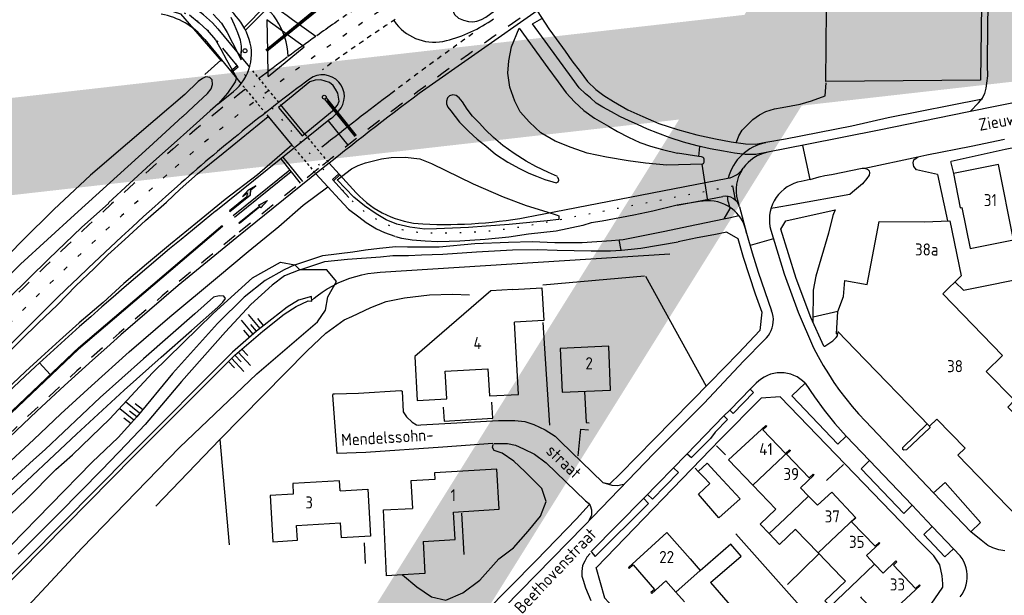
# Model space of a CAD drawing. Header units: metres. Extents: x 226218 to 240385, y 439369 to 449677.
# Tile 219 of 256: x 235105 to 235309, y 445206 to 445325. Entities that reach past the tile are written whole.
import ezdxf

# ---------------------------------------------------------------- set-up
doc = ezdxf.new("R2010")
doc.units = ezdxf.units.M
doc.header["$MEASUREMENT"] = 0
for name, pattern in [('LIJN05-05', [1, 0.5, -0.5]), ('LIJN1-1', [2, 1, -1]), ('LIJN1-3', [4, 1, -3]), ('LIJNFPAD', [3, 0.3, -2.7])]:
    doc.linetypes.add(name, pattern=pattern)
for name, color, linetype in [('DAKRAND', 4, 'Continuous'), ('DAKRAND-BYG', 4, 'Continuous'), ('Goud-markering', 7, 'Continuous'), ('Goud-ontwerp', 2, 'Continuous'), ('Goud-opstellengtesdef', 30, 'Continuous'), ('HEG', 253, 'Continuous'), ('HEK', 253, 'Continuous'), ('HOOFDGEBOUW', 4, 'Continuous'), ('HUISNUMMER', 253, 'Continuous'), ('INSTEEKSLOOT', 153, 'Continuous'), ('KANTVERH', 253, 'Continuous'), ('KNTOPENVERH', 253, 'Continuous'), ('KUNSTWERK', 253, 'Continuous'), ('MUUR', 253, 'Continuous'), ('OVLIJNOBJ', 253, 'Continuous'), ('RASTER', 253, 'Continuous'), ('STRAATNAAM', 253, 'Continuous'), ('TALUD', 253, 'Continuous'), ('TUSSENMUUR', 253, 'Continuous'), ('VRI-lantaarns', 162, 'Continuous')]:
    doc.layers.add(name, color=color, linetype=linetype)
doc.styles.get("Standard").update_dxf_attribs({"font": 'iso.shx'})
doc.linetypes.add('HAAIETAND50-R', pattern='A,0,-0.25,[122,wocad.shx,S=0.1,R=180,X=0,Y=0],-0.75', length=1)

# ---------------------------------------------------------------- blocks, each defined once
blk = doc.blocks.new('TA', base_point=(75009.5, 300012))
for p, q in [((75009.5, 300012.5), (75010, 300012.5)), ((75009.5, 300012.25), (75010.5, 300012.25)), ((75009.5, 300012), (75010, 300012)), ((75009.5, 300011.75), (75010.5, 300011.75)), ((75009.5, 300011.5), (75010, 300011.5))]:
    blk.add_line(p, q)
blk = doc.blocks.new('RD_7-5m')
blk.add_hatch(color=0).paths.add_polyline_path([(5.45, -0.375), (5.45, -0.075), (0, -0.075), (0, 0.075), (5.45, 0.075), (5.45, 0.375), (7.5, 0)])
at = {"color": 0}
blk.add_lwpolyline([(5.45, -0.375), (5.45, -0.075), (0, -0.075), (0, 0.075), (5.45, 0.075), (5.45, 0.375), (7.5, 0)], close=True, dxfattribs=at)
blk = doc.blocks.new('LA_7-5m')
blk.add_hatch(color=0).paths.add_polyline_path([(7.5, 0.375), (5.7, 0.675), (4, 0.375), (5.2, 0.375), (4.6, -0.225), (0, -0.225), (0, -0.375), (5.45, -0.375), (6.2, 0.375)])
at = {"color": 0}
blk.add_lwpolyline([(7.5, 0.375), (5.7, 0.675), (4, 0.375), (5.2, 0.375), (4.6, -0.225), (0, -0.225), (0, -0.375), (5.45, -0.375), (6.2, 0.375)], close=True, dxfattribs=at)
blk = doc.blocks.new('*U64')
at = {"layer": 'VRI-lantaarns', "color": 0}
for points in [[(0.35, 0.2), (10.32, 0.2)], [(0.35, -0.2), (10.32, -0.2)]]:
    blk.add_lwpolyline(points, dxfattribs=at)
at = {"layer": 'VRI-lantaarns', "color": 0, "linetype": 'LIJN1-1', "ltscale": 0.9, "const_width": 0.4}
blk.add_lwpolyline([(0.9, 0), (10.32, 0)], dxfattribs=at)
at = {"layer": 'VRI-lantaarns', "color": 0}
blk.add_circle((0, 0), 0.4, dxfattribs=at)
blk = doc.blocks.new('*U66')
at = {"layer": 'VRI-lantaarns', "color": 0}
for points in [[(0.35, 0.2), (14.63, 0.2)], [(0.35, -0.2), (14.63, -0.2)]]:
    blk.add_lwpolyline(points, dxfattribs=at)
at = {"layer": 'VRI-lantaarns', "color": 0, "linetype": 'LIJN1-1', "ltscale": 0.9, "const_width": 0.4}
blk.add_lwpolyline([(0.9, 0), (14.63, 0)], dxfattribs=at)
at = {"layer": 'VRI-lantaarns', "color": 0}
blk.add_circle((0, 0), 0.4, dxfattribs=at)
blk = doc.blocks.new('Universeelmast')
at = {"layer": 'VRI-lantaarns'}
h = blk.add_hatch(color=256, dxfattribs=at)
h.paths.add_polyline_path([(-0.45, 0, 1), (0.45, 0, 1)])
h.paths.add_polyline_path([(0.35, 0, -1), (-0.35, 0, -1)], flags=16)
blk.add_circle((0, 0), 0.4, dxfattribs=at)

msp = doc.modelspace()

# ---------------------------------------------------------------- linework, layer by layer
at = {"layer": 'DAKRAND'}
for points in [[(235184.29, 445209.87), (235180.94, 445209.68), (235180.32, 445223.29), (235186.32, 445223.62)], [(235261.52, 445223.47), (235258.27, 445220.35), (235260.12, 445218.42)], [(235260.12, 445218.42), (235262.28, 445216.18), (235265.53, 445219.3)], [(235188.56, 445216.77), (235188.91, 445210.14), (235184.29, 445209.87)], [(235248.01, 445208.25), (235254.31, 445213.73), (235252.17, 445216.2), (235245.87, 445210.72)], [(235275.88, 445208.53), (235271.65, 445204.47), (235272.62, 445203.46)]]:
    msp.add_lwpolyline(points, dxfattribs=at)
at = {"layer": 'DAKRAND-BYG'}
for points in [[(235249.64, 445230.43), (235247.26, 445232.97), (235245.43, 445231.26), (235245.42, 445231.25)], [(235245.42, 445231.25), (235246.51, 445230.13), (235247.84, 445228.75)], [(235249.64, 445230.43), (235254.1, 445225.58), (235249.71, 445221.7), (235245.5, 445226.54), (235247.84, 445228.75)]]:
    msp.add_lwpolyline(points, dxfattribs=at)
at = {"layer": 'Goud-markering', "linetype": 'Continuous'}
for p, q in [((235151.517, 445323.124), (235155.983, 445327.591)), ((235151.811, 445322.57), (235156.415, 445327.174)), ((235166.339, 445321.289), (235161.552, 445324.757)), ((235182.456, 445324.602), (235183.006, 445323.905)), ((235150.292, 445315.019), (235147.111, 445318.877)), ((235148.751, 445314.137), (235150.101, 445315.251)), ((235148.942, 445313.906), (235150.292, 445315.019)), ((235169.42, 445304.249), (235145.644, 445285.106)), ((235168.901, 445303.832), (235172.946, 445298.808)), ((235159.087, 445295.93), (235163.132, 445290.906)), ((235159.555, 445296.306), (235163.6, 445291.282)), ((235160.969, 445293.593), (235149.285, 445284.186)), ((235161.251, 445293.243), (235149.567, 445283.835)), ((235171.122, 445292.84), (235169.834, 445291.655)), ((235169.834, 445291.655), (235173.218, 445287.974)), ((235171.325, 445292.619), (235170.037, 445291.434))]:
    msp.add_line(p, q, dxfattribs=at)
at = {"layer": 'Goud-markering', "linetype": 'LIJN05-05'}
for p, q in [((235153.252, 445314.18), (235158.665, 445307.616)), ((235151.268, 445311.084), (235155.902, 445305.466)), ((235164.078, 445301.051), (235169.041, 445295.098)), ((235161.39, 445298.81), (235166.353, 445292.857))]:
    msp.add_line(p, q, dxfattribs=at)
at = {"layer": 'Goud-markering', "linetype": 'LIJN1-1', "ltscale": 3}
msp.add_line((235166.893, 445293.934), (235149.689, 445280.082), dxfattribs=at)
at = {"layer": 'Goud-markering', "linetype": 'HAAIETAND50-R', "ltscale": 0.75}
msp.add_line((235252.526, 445290.342), (235253.085, 445287.46), dxfattribs=at)
at = {"layer": 'Goud-markering', "linetype": 'LIJNFPAD', "flags": 128}
for points in [[(235065.146, 445337.832), (235111.376, 445331.704), (235134.692, 445327.615, -0.1787807), (235144.722, 445321.774), (235167.153, 445294.572)], [(235167.796, 445293.872), (235173.429, 445287.744, 0.1977403), (235188.429, 445280.737, 0.05959), (235211.704, 445282.427), (235253.398, 445290.511)]]:
    msp.add_lwpolyline(points, format="xyb", dxfattribs=at)
at = {"layer": 'Goud-markering', "linetype": 'LIJN1-3', "const_width": 0.45, "flags": 128}
msp.add_lwpolyline([(235147.09, 445282.129, 0.0407468), (235061.819, 445201.025)], format="xyb", dxfattribs=at)
at = {"layer": 'Goud-markering', "linetype": 'Continuous'}
for centre, radius, start, end in [((235126.264, 445276.046), 60.15, 54.07854, 75.47831), ((235145.785, 445316.592), 14.85, 2.05607, 64.29102), ((235190.854, 445330.103), 10, 218.30029, 284.48217), ((235185.852, 445349.468), 30, 284.48217, 305.06345), ((235400.963, 444993.384), 403.2, 125.58462, 126.5894), ((235400.963, 444993.384), 396.8, 126.47385, 131.57221), ((235167.758, 445308.843), 4.5, 317.53232, 126.47385), ((235618.438, 444733.125), 723, 127.116822, 128.574831), ((235160.013, 445315.933), 15, 308.83988, 317.53232), ((235605.524, 444762.756), 705.077, 131.57221, 139.649547), ((235601.234, 444719.273), 726.45, 128.839879, 136.597757)]:
    msp.add_arc(centre, radius, start, end, dxfattribs=at)
at = {"layer": 'Goud-markering', "linetype": 'LIJN1-3'}
for centre, radius, start, end in [((235400.963, 444993.384), 400, 123.07126, 131.57221), ((235605.524, 444762.756), 708.277, 131.57221, 139.649547)]:
    msp.add_arc(centre, radius, start, end, dxfattribs=at)
at = {"layer": 'Goud-markering', "linetype": 'LIJN1-1'}
for centre, radius, start, end in [((235400.963, 444993.384), 403.2, 123.62129, 124.90132), ((235400.963, 444993.384), 396.8, 123.35776, 126.00462), ((235618.438, 444733.125), 723, 125.479746, 127.116822)]:
    msp.add_arc(centre, radius, start, end, dxfattribs=at)
at = {"layer": 'Goud-markering', "linetype": 'HAAIETAND50-R'}
for start, end in [(124.90132, 125.547), (126.62084, 127.6633)]:
    msp.add_arc((235400.963, 444993.384), 403.2, start, end, dxfattribs=at)
at = {"layer": 'Goud-markering', "linetype": 'LIJN1-1', "ltscale": 3}
for centre, radius, start, end in [((235618.438, 444733.125), 720, 124.697335, 128.839879), ((235400.963, 444993.384), 403.2, 128.16145, 131.57221), ((235605.524, 444762.756), 711.477, 131.57221, 139.649547), ((235601.234, 444719.273), 720, 128.839879, 148.762443)]:
    msp.add_arc(centre, radius, start, end, dxfattribs=at)
at = {"layer": 'Goud-ontwerp', "linetype": 'Continuous'}
for p, q in [((235212.15, 445326.61), (235187.757, 445309.487)), ((235146.072, 445322.887), (235152.657, 445314.902)), ((235143.372, 445320.66), (235150.916, 445311.512)), ((235146.13, 445307.34), (235149.309, 445309.89)), ((235158.983, 445307.23), (235164.039, 445301.098)), ((235156.22, 445305.08), (235161.39, 445298.81)), ((235167.207, 445293.544), (235150.003, 445279.692)), ((235169.085, 445295.057), (235174.717, 445288.929)), ((235166.353, 445292.857), (235168.85, 445290.14)), ((235211.371, 445284.145), (235251.581, 445291.941)), ((235241.08, 445286.34), (235250.514, 445288.169)), ((235252.001, 445285.666), (235250.713, 445283.561)), ((235251.682, 445286.839), (235252.001, 445285.666)), ((235253.98, 445286.013), (235255.453, 445280.606))]:
    msp.add_line(p, q, dxfattribs=at)
at = {"layer": 'Goud-ontwerp', "color": 10, "linetype": 'Continuous', "const_width": 20}
msp.add_lwpolyline([(234829.19, 444624.33), (235678.714, 445986.057), (236140.02, 445416.081), (234487.429, 445228.623)], dxfattribs=at)
at = {"layer": 'Goud-ontwerp', "color": 1, "linetype": 'Continuous'}
msp.add_lwpolyline([(235253.98, 445286.013), (235253.611, 445287.365, -0.2154053), (235254.65, 445293.87, -34.0038849)], format="xyb", dxfattribs=at)
at = {"layer": 'Goud-ontwerp', "linetype": 'Continuous'}
for centre, radius, start, end in [((235131.799, 445311.117), 18.5, 39.50969, 80.05487), ((235138.419, 445315.813), 15, 22.06285, 69.71059), ((235131.799, 445311.117), 15, 39.50969, 80.05487), ((235143.053, 445317.691), 10, 308.72775, 22.06285), ((235618.438, 444733.125), 719.5, 126.768607, 128.839879), ((235261.33, 445289.468), 10, 100.99627, 165.60872), ((235261.33, 445289.468), 8, 100.99627, 145.40087), ((235250.629, 445296.85), 5, 280.97261, 325.40087), ((235189.442, 445302.464), 20, 222.59018, 267.33173), ((235251.085, 445285.224), 3, 15.24011, 100.97261), ((235261.33, 445289.468), 10, 187.24726, 195.24011), ((235193.003, 445378.881), 96.5, 267.33173, 280.97261), ((235601.234, 444719.273), 719.5, 128.839879, 148.762443)]:
    msp.add_arc(centre, radius, start, end, dxfattribs=at)
at = {"layer": 'Goud-opstellengtesdef', "linetype": 'Continuous'}
msp.add_line((235111.39, 445251.351), (235109.206, 445253.723), dxfattribs=at)
at = {"layer": 'HEG'}
for p, q in [((235146.53, 445237.9), (235164.58, 445256.21)), ((235146.53, 445237.9), (235133.27, 445224.08)), ((235249.19, 445236.54), (235251.07, 445234.7)), ((235271.97, 445229.36), (235275.45, 445232.67)), ((235244.78, 445231.92), (235245.42, 445231.25)), ((235253.22, 445218.36), (235273.9, 445195.09)), ((235176.34, 445216.46), (235176.55, 445212.19)), ((235263.89, 445207.9), (235270.34, 445214.14))]:
    msp.add_line(p, q, dxfattribs=at)
for points in [[(235213.31, 445262.1), (235213.76, 445254.54), (235214.71, 445240.83)], [(235192.71, 445244.56), (235192.92, 445241.67), (235202.95, 445242.29), (235202.76, 445245.58)]]:
    msp.add_lwpolyline(points, dxfattribs=at)
at = {"layer": 'HEK'}
msp.add_line((235213.27, 445269.88), (235234.31, 445271.73), dxfattribs=at)
msp.add_lwpolyline([(235304.02, 445327.9), (235303.8, 445312.21), (235271.8, 445311.94), (235272.16, 445349.26), (235281.65, 445355.47)], dxfattribs=at)
at = {"layer": 'HOOFDGEBOUW'}
for p, q in [((235208.28, 445247.22), (235207.46, 445262.18)), ((235264.3, 445235.76), (235264.38, 445235.68)), ((235264.38, 445235.68), (235264.49, 445235.57)), ((235269.38, 445230.48), (235266.62, 445227.89)), ((235269.2, 445230.67), (235269.38, 445230.48)), ((235266.62, 445227.89), (235268.28, 445226.17)), ((235268.28, 445226.17), (235270.11, 445224.28)), ((235278.02, 445221.7), (235277.98, 445221.74)), ((235280.26, 445213.84), (235283, 445216.41)), ((235283, 445216.41), (235282.83, 445216.59)), ((235243.74, 445213.17), (235245.85, 445210.74)), ((235280.26, 445213.84), (235281.92, 445212.09)), ((235281.92, 445212.09), (235283.71, 445210.22)), ((235245.85, 445210.74), (235245.87, 445210.72)), ((235238.75, 445208.64), (235240.83, 445206.3)), ((235248.01, 445208.25), (235252.49, 445203.11)), ((235275.29, 445209.16), (235275.88, 445208.53)), ((235291.36, 445207.65), (235291.18, 445207.83)), ((235240.83, 445206.3), (235242.6, 445204.29))]:
    msp.add_line(p, q, dxfattribs=at)
for points in [[(235310.64, 445279.2), (235307.55, 445294.79), (235298.22, 445292.95), (235299.63, 445285.84), (235299.97, 445285.91), (235301.65, 445277.42), (235310.64, 445279.2)], [(235292.18, 445282.93), (235297.44, 445283.12), (235299.85, 445271.74), (235296.01, 445268.03), (235308.39, 445255.24), (235304.98, 445251.94)], [(235294.8, 445242.09), (235293.29, 445240.62), (235277.89, 445256.53), (235274.33, 445260.2), (235274.27, 445259.67), (235274.01, 445259.72), (235274.32, 445264.34), (235275.49, 445267.44), (235275.77, 445270.76), (235280.4, 445269.92), (235282.87, 445283.02), (235292.18, 445282.93)], [(235207.09, 445268.92), (235202.54, 445268.67), (235186.82, 445255.07), (235187.32, 445245.94), (235193.43, 445246.27), (235193.12, 445252.02), (235201.96, 445252.51), (235202.26, 445246.89), (235208.28, 445247.22)], [(235207.09, 445268.92), (235213.09, 445269.25), (235213.5, 445262.52), (235207.46, 445262.18)], [(235227.33, 445248.08), (235226.93, 445257.16), (235216.88, 445256.71), (235217.28, 445247.64), (235227.33, 445248.08)], [(235294.8, 445242.09), (235300.63, 445236.07), (235299.12, 445234.6), (235311.46, 445221.85), (235325.11, 445226.48), (235323.8, 445230.13), (235309.46, 445244.59), (235310.88, 445245.99), (235304.98, 445251.94)], [(235256.74, 445228.45), (235251.72, 445233.67), (235259.45, 445240.79), (235259.63, 445240.61)], [(235264.3, 445235.76), (235263.48, 445235.01), (235258.82, 445239.85), (235259.63, 445240.61)], [(235264.49, 445235.57), (235263.67, 445234.82), (235268.4, 445229.92), (235269.2, 445230.67)], [(235204.26, 445223.43), (235203.76, 445231.75), (235190.9, 445230.98), (235190.99, 445229.61), (235185.98, 445229.31), (235186.32, 445223.62)], [(235171.39, 445227.25), (235171.27, 445229.34), (235161.57, 445228.77), (235161.7, 445226.56), (235156.92, 445226.28), (235157.48, 445216.73), (235162.57, 445217.03), (235162.39, 445220.06), (235171.49, 445220.6)], [(235261.52, 445223.47), (235261.51, 445223.49), (235256.74, 445228.45)], [(235171.39, 445227.25), (235177.12, 445227.58), (235177.69, 445217.87), (235171.67, 445217.52), (235171.49, 445220.6)], [(235277.98, 445221.74), (235273.04, 445226.98), (235270.11, 445224.28)], [(235188.56, 445216.77), (235195.14, 445217.16), (235194.8, 445222.86), (235204.26, 445223.43)], [(235282.83, 445216.59), (235282, 445215.78), (235277.12, 445220.84), (235278.02, 445221.7)], [(235243.74, 445213.17), (235238.96, 445218.66), (235231, 445211.38), (235231.17, 445211.19)], [(235265.53, 445219.3), (235265.59, 445219.24), (235270.23, 445214.41)], [(235270.23, 445214.41), (235275.05, 445209.41), (235275.29, 445209.16)], [(235231.17, 445211.19), (235232, 445211.92), (235236.43, 445206.86), (235235.67, 445206.19)], [(235286.5, 445212.58), (235286.32, 445212.76), (235283.71, 445210.22)], [(235286.5, 445212.58), (235285.79, 445211.85), (235290.4, 445207.04), (235291.18, 445207.83)], [(235235.67, 445206.19), (235235.84, 445206), (235238.75, 445208.64)], [(235278.99, 445205.3), (235279.17, 445205.12), (235283.6, 445200.51), (235291.36, 445207.65)]]:
    msp.add_lwpolyline(points, dxfattribs=at)
at = {"layer": 'INSTEEKSLOOT'}
for points in [[(235138.8, 445304.65), (235141.05, 445306.81), (235143.97, 445309.49), (235144.74, 445310.46), (235145.02, 445311.34), (235144.95, 445312.29), (235144.42, 445312.8), (235143.63, 445312.93), (235142.93, 445312.6), (235142.02, 445311.99), (235139.25, 445309.3), (235133.13, 445304.04), (235127.42, 445299.11), (235119.77, 445292.57), (235112.15, 445285.47), (235105.7, 445279.08), (235100.47, 445273.74)], [(235095.86, 445264.72), (235105.29, 445274.13), (235116.43, 445284.34), (235131.86, 445298.38), (235138.81, 445304.75)], [(235126.72, 445248.1), (235134.38, 445254.9), (235140.66, 445260.45), (235146.07, 445265.23), (235147.15, 445266.29), (235147.67, 445267.07), (235147.33, 445267.53), (235146.39, 445267.6), (235145.2, 445267.35), (235141.32, 445263.9), (235130.7, 445254.57), (235121.77, 445246.57), (235110.41, 445235.83), (235107.96, 445233.68), (235099.73, 445226.15)], [(235102.03, 445225.04), (235116.86, 445238.99), (235126.72, 445248.1)]]:
    msp.add_lwpolyline(points, dxfattribs=at)
at = {"layer": 'KANTVERH'}
for p, q in [((235149.11, 445319.99), (235150.8, 445316.69)), ((235150.94, 445317.18), (235151.01, 445319.28)), ((235268.58, 445291.68), (235267.1, 445298.74)), ((235297.58, 445295.42), (235298.22, 445292.95)), ((235268.59, 445291.68), (235266.74, 445291.3)), ((235268.59, 445291.68), (235270.43, 445292.24)), ((235294.89, 445292.75), (235296.98, 445283.12)), ((235276.79, 445288.55), (235265.3, 445286.53)), ((235245.69, 445287.1), (235241.08, 445286.34)), ((235261.36, 445285.84), (235260.45, 445285.68)), ((235265.3, 445286.53), (235261.36, 445285.84)), ((235263.56, 445283.16), (235273.77, 445285.38)), ((235273.77, 445285.38), (235273.27, 445284.21)), ((235262.5, 445281.39), (235263.56, 445283.16)), ((235273.27, 445284.21), (235272.37, 445280.57)), ((235260.46, 445281.18), (235263.24, 445272.14)), ((235265.7, 445271.19), (235262.5, 445281.39)), ((235229.47, 445277.08), (235229.06, 445279.18)), ((235245.23, 445279.61), (235241.28, 445278.79)), ((235251.36, 445280.79), (235253.63, 445279.46)), ((235261.01, 445279.4), (235256.16, 445278.01)), ((235272.37, 445280.57), (235269.74, 445271.71)), ((235263.24, 445272.14), (235266.11, 445264.21)), ((235268.72, 445263.14), (235265.7, 445271.19)), ((235269.74, 445271.71), (235269.2, 445268.78)), ((235269.2, 445268.78), (235269.17, 445262.13)), ((235258.59, 445264.23), (235258.2, 445260.43)), ((235266.11, 445264.21), (235269.27, 445256.86)), ((235271.42, 445257.16), (235268.72, 445263.14)), ((235274.32, 445264.34), (235269.18, 445263.16)), ((235258.2, 445260.43), (235253.78, 445255.73)), ((235254.77, 445254.08), (235259.14, 445258.49)), ((235267.54, 445249.51), (235264.8, 445246.88)), ((235274.29, 445236.93), (235264.8, 445246.88)), ((235251.96, 445243.97), (235250.77, 445242.74)), ((235251.51, 445242.02), (235250.77, 445242.74)), ((235252.7, 445243.26), (235251.96, 445243.97)), ((235248.94, 445239.37), (235251.51, 445242.02)), ((235280.02, 445241.64), (235294.12, 445226.85)), ((235248.94, 445239.37), (235247.96, 445238.06)), ((235276.03, 445238.59), (235274.29, 445236.93)), ((235276.03, 445238.59), (235280.88, 445233.5)), ((235279.14, 445231.82), (235280.88, 445233.5)), ((235280.88, 445233.5), (235289.68, 445224.27)), ((235287.95, 445222.59), (235279.14, 445231.82)), ((235296.5, 445229), (235294.12, 445226.85)), ((235303.79, 445220.71), (235296.5, 445229)), ((235294.12, 445226.85), (235301.83, 445218.78)), ((235289.68, 445224.27), (235287.95, 445222.59)), ((235289.68, 445224.27), (235293.85, 445219.88)), ((235301.83, 445218.78), (235303.79, 445220.71)), ((235292.12, 445218.2), (235293.85, 445219.88)), ((235296.46, 445213.59), (235292.12, 445218.2)), ((235293.85, 445219.88), (235298.24, 445215.27)), ((235298.24, 445215.27), (235296.46, 445213.59)), ((235299.64, 445213.82), (235298.24, 445215.27))]:
    msp.add_line(p, q, dxfattribs=at)
at = {"layer": 'KANTVERH', "color": 13}
for p, q in [((235245.58, 445296.46), (235245.77, 445298.51)), ((235246.67, 445295.44), (235246.64, 445295.87)), ((235252.11, 445283.85), (235253.85, 445284.23))]:
    msp.add_line(p, q, dxfattribs=at)
at = {"layer": 'KANTVERH'}
for points in [[(235200.54, 445334.6), (235198.2, 445332.97), (235196.56, 445331.9), (235195.2, 445330.66), (235194.59, 445329.3), (235194.39, 445328.11), (235194.55, 445326.94), (235195.06, 445325.85), (235195.86, 445325.08), (235196.87, 445324.65), (235197.91, 445324.41), (235198.8, 445324.29), (235199.67, 445324.42), (235200.6, 445324.79), (235201.54, 445325.27), (235202.56, 445326.04), (235205.24, 445327.99)], [(235301.67, 445305.76), (235303.42, 445307.52), (235304.15, 445308.47), (235304.68, 445309.48), (235305.02, 445310.6), (235305.16, 445311.65), (235305.33, 445313.14), (235305.25, 445315.3), (235305.33, 445323.73), (235305.47, 445330.95)], [(235355.72, 445317.67), (235355.1, 445317.08), (235354.54, 445316.65), (235353.98, 445316.46), (235347.61, 445315.14), (235329.17, 445311.26), (235313.66, 445308.15), (235301.05, 445305.6), (235282.83, 445301.91), (235267.93, 445298.9), (235259.804, 445297.321)], [(235171.17, 445307.91), (235171.08, 445308.72), (235170.9, 445309.58), (235170.46, 445310.37), (235169.92, 445311.12), (235169.17, 445311.73), (235168.29, 445312.05), (235167.36, 445312.28), (235166.2, 445312.22), (235165.11, 445311.86), (235158.66, 445306.56), (235163.55, 445300.69), (235170.13, 445306.18), (235170.46, 445306.61), (235170.85, 445307.08), (235171.17, 445307.91)], [(235297.72, 445295.45), (235308.89, 445297.93), (235335.81, 445303.18), (235351.02, 445306.25), (235366.28, 445309.33), (235366.05, 445310.08), (235365.81, 445310.64), (235365.38, 445311.5)], [(235259.405, 445299.383), (235263.46, 445300.12), (235277.18, 445302.82), (235284.75, 445304.52), (235304.24, 445308.41)], [(235146.13, 445307.34), (235144.5, 445305.91), (235141.69, 445303.32), (235137.7, 445299.78), (235132.19, 445294.84), (235123.45, 445286.84)], [(235102.61, 445255.67), (235105.48, 445258.55), (235108.97, 445261.96), (235112.91, 445265.76), (235116.75, 445269.65), (235120.54, 445273.25), (235123.36, 445276.08), (235126.88, 445279.24), (235131.12, 445283.17), (235135.46, 445287), (235138.27, 445289.69), (235141.9, 445292.85), (235147.2, 445297.1), (235156.5, 445304.74), (235161.39, 445298.81), (235154.32, 445292.66), (235147.63, 445287.51), (235141.87, 445282.83), (235136.27, 445278.3), (235131.33, 445274.19), (235126.64, 445270.13), (235122.35, 445266.25), (235117.4, 445262.04), (235113.36, 445258.35), (235109.58, 445254.9), (235106.31, 445251.93), (235102.32, 445248.14)], [(235279.91, 445294.02), (235290.89, 445296.35), (235292.74, 445296.78), (235301.88, 445298.57), (235308.75, 445300.05)], [(235294.89, 445292.75), (235290.61, 445293.68), (235290.04, 445294.39), (235289.91, 445295.14), (235290.03, 445295.73), (235290.49, 445296.11), (235290.9, 445296.4)], [(235270.43, 445292.24), (235271.63, 445292.5), (235273.02, 445292.75), (235279.36, 445294.04), (235279.91, 445294.02), (235280.5, 445293.75), (235280.78, 445293.45), (235280.87, 445293.05), (235280.8, 445292.55), (235280.34, 445291.88), (235279.41, 445290.81), (235277.37, 445289.09), (235276.79, 445288.55)], [(235266.74, 445291.3), (235265.98, 445291.12), (235265.23, 445290.86), (235264.52, 445290.53), (235263.83, 445290.14), (235263.2, 445289.68), (235262.6, 445289.16), (235262.07, 445288.58), (235261.59, 445287.95), (235261.17, 445287.28), (235260.82, 445286.58), (235260.55, 445285.84), (235260.34, 445285.08), (235260.21, 445284.3), (235260.16, 445283.52), (235260.18, 445282.73), (235260.28, 445281.95), (235260.46, 445281.18)], [(235101.35, 445231.66), (235108.05, 445237.89), (235113.62, 445243.22), (235119.96, 445249.01), (235127.77, 445256), (235136.19, 445263.27), (235146.02, 445271.49), (235152.39, 445276.79), (235158.71, 445281.99), (235163.76, 445286.34), (235168.85, 445290.14), (235171.24, 445287.54), (235173.11, 445285.54), (235175.24, 445283.94), (235176.79, 445282.8), (235178.93, 445281.49), (235180.54, 445280.69), (235182.7, 445279.93)], [(235102.88, 445267.12), (235111.13, 445275.29), (235117.93, 445281.76), (235123.55, 445286.79)], [(235241.08, 445286.34), (235236.03, 445285.11), (235232.09, 445284.3), (235225.55, 445283.07), (235223.31, 445282.74), (235221.6, 445282.15), (235216.06, 445280.99), (235210.34, 445280.38), (235206.25, 445279.77), (235201.37, 445279.28)], [(235211.08, 445278.82), (235215.79, 445278.62), (235221.44, 445278.64), (235227.5, 445279.04), (235229.06, 445279.18), (235229.89, 445279.26), (235233.73, 445280.03), (235238.53, 445281.02), (235243.42, 445282.05), (235250.713, 445283.561)], [(235201.37, 445279.28), (235198.19, 445279.04), (235196.15, 445278.9), (235193.92, 445278.88), (235191.54, 445278.8), (235188.96, 445278.94), (235186.29, 445279.12), (235184.17, 445279.49), (235182.89, 445279.83)], [(235251.36, 445280.79), (235248.67, 445280.2), (235245.23, 445279.61)], [(235253.63, 445279.46), (235254.76, 445275.61), (235255.97, 445271.79), (235257.24, 445268), (235258.59, 445264.23)], [(235255.4, 445280.59), (235256.6, 445276.54), (235257.87, 445272.51), (235259.21, 445268.5), (235260.62, 445264.52)], [(235174.01, 445276.69), (235176.61, 445277.1), (235179.54, 445277.45), (235182.88, 445277.84)], [(235179.73, 445275.71), (235182.27, 445275.93), (235185.5, 445275.97), (235188.23, 445276.08), (235192.65, 445276.24), (235199.61, 445276.71), (235207.06, 445277.16), (235212.22, 445277.2), (235216.28, 445277.07), (235223.27, 445276.94), (235227.29, 445276.91), (235229.47, 445277.08), (235229.57, 445277.09), (235233.55, 445277.46), (235241.28, 445278.79)], [(235182.88, 445277.84), (235185.31, 445277.76), (235191.85, 445277.75), (235199.21, 445278.41), (235206.17, 445278.73), (235211.08, 445278.82)], [(235259.14, 445258.49), (235259.56, 445258.91), (235259.94, 445259.37), (235260.27, 445259.88), (235260.54, 445260.42), (235260.74, 445260.98), (235260.89, 445261.56), (235260.96, 445262.16), (235260.98, 445262.76), (235260.92, 445263.36), (235260.8, 445263.95), (235260.62, 445264.52)], [(235271.42, 445257.16), (235271.65, 445257.2), (235273.31, 445258.27), (235274, 445259), (235274.23, 445259.33), (235274.27, 445259.67)], [(235269.26, 445256.86), (235270.23, 445255.02), (235271.26, 445253.21), (235272.35, 445251.44), (235273.49, 445249.7), (235274.69, 445248), (235275.94, 445246.35), (235277.25, 445244.73), (235278.61, 445243.16), (235280.02, 445241.64)], [(235202.99, 445237.03), (235192.6, 445236.27), (235176.7, 445235.19), (235170.79, 445234.98), (235169.88, 445247.02), (235169.94, 445247.31), (235170.24, 445247.3), (235175.2, 445247.44), (235183.95, 445248), (235184.1, 445247.95), (235184.19, 445247.85), (235184.45, 445243.57), (235185.12, 445242.56), (235186.27, 445241.43), (235187.15, 445240.91), (235187.69, 445240.84), (235188.04, 445240.88), (235204.14, 445241.8), (235207.51, 445241.84), (235209.58, 445241.58), (235211.45, 445240.97), (235213.8, 445239.85), (235215.84, 445238.55), (235216.99, 445237.47), (235225.74, 445228.96), (235227.13, 445228.71), (235229.33, 445230.78), (235236.3, 445237.94), (235247.83, 445249.67), (235253.78, 445255.73)], [(235165.56, 445161.65), (235173.12, 445170.14), (235174.56, 445171.73), (235179.75, 445177.16), (235180.11, 445177.55), (235180.22, 445178.14), (235180.44, 445180.17), (235180.45, 445180.66), (235180.66, 445181), (235186.09, 445186.34), (235196.04, 445196.58), (235196.4, 445197.01), (235197.05, 445197.14), (235199.34, 445197.32), (235199.99, 445197.45), (235200.65, 445197.92), (235205.33, 445203.13), (235221.84, 445220), (235236.26, 445234.97), (235246.66, 445245.39), (235254.77, 445254.08)], [(235267.54, 445249.51), (235267.03, 445250), (235266.47, 445250.44), (235265.87, 445250.82), (235265.24, 445251.13), (235264.58, 445251.38), (235263.89, 445251.55), (235263.2, 445251.66), (235262.49, 445251.7), (235261.78, 445251.66), (235261.08, 445251.55), (235260.4, 445251.37), (235259.74, 445251.13), (235259.11, 445250.81), (235258.51, 445250.43), (235257.95, 445250), (235257.44, 445249.51)], [(235257.44, 445249.51), (235256.33, 445248.46), (235251.96, 445243.97)], [(235267.54, 445249.51), (235269.51, 445246.7), (235271.52, 445243.92)], [(235224.29, 445211.45), (235226.07, 445205.14), (235229.62, 445201.26), (235248.27, 445179.93), (235261.86, 445164.51), (235262.45, 445164.05), (235263.27, 445163.58), (235264.66, 445163.43), (235265.85, 445163.49), (235266.73, 445164.6), (235296.02, 445207.31), (235296.04, 445208), (235295.9, 445209.69), (235295.43, 445211.94), (235294.15, 445213.77), (235291.02, 445216.99), (235287.33, 445220.83), (235262.42, 445246.73), (235258.44, 445246.46), (235249.98, 445237.9), (235224.39, 445211.39)], [(235252.7, 445243.26), (235256.89, 445247.59), (235256.17, 445248.26)], [(235250.77, 445242.74), (235243.04, 445234.8), (235234.23, 445225.81), (235223.25, 445214.6)], [(235271.52, 445243.92), (235272.6, 445242.54), (235273.7, 445241.19), (235274.85, 445239.87), (235276.03, 445238.59)], [(235293.29, 445240.62), (235293.36, 445240.28), (235288.5, 445235.77), (235287.95, 445235.64), (235287.76, 445235.79), (235287.77, 445236.24), (235292.82, 445241.11)], [(235203.19, 445237.02), (235204.83, 445237.07), (235206.02, 445237.03), (235207.64, 445236.73), (235209.31, 445235.93), (235211.55, 445234.82), (235213.98, 445233.05), (235222.1, 445225.2)], [(235243.14, 445234.89), (235244.06, 445234.12), (235247.96, 445238.06)], [(235234.93, 445226.52), (235235.95, 445225.55), (235241.35, 445231.05), (235240.34, 445232.04)], [(235225.74, 445228.96), (235227.56, 445228.4), (235228.75, 445228.36), (235229.7, 445228.53), (235230.2, 445228.66)], [(235188.7, 445191.86), (235193.68, 445197.1), (235195.26, 445198.59), (235196.22, 445199.15), (235197.12, 445199.22), (235198.51, 445199.33), (235199.22, 445199.75), (235201.17, 445201.97), (235211.94, 445212.83), (235220.3, 445221.44), (235222.92, 445224.33)], [(235222.1, 445225.2), (235222.73, 445224.69), (235223.07, 445224.23), (235223.38, 445223.33), (235223.35, 445222.24), (235222.92, 445221.16)], [(235223.35, 445214.55), (235224.16, 445213.68), (235235.13, 445224.64), (235234.13, 445225.71)], [(235306.39, 445215.44), (235305.3, 445215.97), (235303.92, 445217.02), (235301.83, 445218.78)], [(235223.09, 445214.31), (235222.38, 445213.54), (235222, 445212.71), (235221.53, 445211.83), (235221.39, 445210.55), (235221.4, 445209.6), (235221.63, 445208.75), (235222.12, 445207.15), (235223.23, 445204.53)], [(235308.88, 445214.81), (235307.64, 445215.05), (235306.39, 445215.44)], [(235299.61, 445205.29), (235300.02, 445205.87), (235300.37, 445206.48), (235300.65, 445207.13), (235300.87, 445207.8), (235301.02, 445208.49), (235301.09, 445209.2), (235301.09, 445209.91), (235301.02, 445210.61), (235300.88, 445211.3), (235300.67, 445211.97), (235300.39, 445212.62), (235300.04, 445213.24), (235299.64, 445213.82)]]:
    msp.add_lwpolyline(points, dxfattribs=at)
at = {"layer": 'KANTVERH', "color": 13}
for points in [[(235145.12, 445325.88), (235146.82, 445324.04), (235148.02, 445322.13), (235149.11, 445319.99)], [(235212.15, 445326.61), (235214.55, 445322.86), (235216.09, 445320.78), (235217.89, 445318.27), (235219.33, 445316.25), (235221.02, 445314.05), (235222.55, 445311.97), (235224.28, 445310.33), (235225.93, 445309.04), (235227.89, 445307.82), (235230.91, 445306.12), (235233.96, 445304.72), (235237.26, 445303.25), (235241.17, 445302.03), (235245.15, 445300.9), (235249, 445300.09), (235252.26, 445299.47), (235255.19, 445299.08), (235257.35, 445299.01), (235259.405, 445299.383)], [(235140.24, 445325.78), (235142.26, 445324.1), (235143.89, 445322.57), (235145.59, 445320.62), (235146.74, 445318.67), (235147.87, 445316.47), (235149.93, 445312.79), (235149.71, 445311.91), (235148.11, 445309.58), (235146.13, 445307.34)], [(235149.11, 445319.99), (235150.91, 445316.46), (235151.01, 445319.28), (235150.76, 445320.55), (235150.23, 445322.05), (235149.56, 445323.71), (235148.88, 445325.22)], [(235156.47, 445313.01), (235163.95, 445319.13), (235156.22, 445324.73), (235156.39, 445318.19), (235156.42, 445312.97)], [(235259.804, 445297.321), (235257.38, 445296.85), (235255.16, 445296.83), (235252.93, 445297.16), (235250.65, 445297.54), (235247.93, 445298.02), (235245.22, 445298.64), (235242.42, 445299.42), (235239.63, 445300.29), (235237.1, 445301.25), (235234.96, 445302.13), (235232.87, 445303.05), (235231.13, 445303.84), (235229.25, 445304.75), (235227.52, 445305.7), (235225.73, 445306.64), (235224.35, 445307.46), (235223.18, 445308.56), (235222.14, 445309.39), (235220.79, 445310.66), (235219.34, 445312.63), (235211.17, 445323.89), (235213.07, 445324.99)], [(235238.97, 445294.67), (235234.53, 445295.03), (235230.96, 445295.53), (235226.5, 445296.29), (235222.5, 445297.11), (235219.13, 445298.29), (235215.88, 445299.61), (235212.91, 445301.36), (235210.58, 445303.55), (235208.64, 445305.72), (235207.52, 445307.92), (235206.49, 445310.76), (235206.08, 445313.71), (235206.28, 445316.25), (235206.82, 445319.12), (235208.44, 445323.03), (235214.35, 445314.79), (235216.47, 445311.86), (235218.14, 445309.62), (235219.85, 445307.77), (235221.81, 445305.96), (235223.99, 445304.37), (235226.87, 445302.73), (235228.74, 445301.63), (235231.05, 445300.44), (235233.38, 445299.35), (235235.57, 445298.57), (235238.08, 445297.91), (235241.18, 445297.16)], [(235216.34, 445292.29), (235214.45, 445293.1), (235211.84, 445294.37), (235209.87, 445295.48), (235207.39, 445297.04), (235205.06, 445298.73), (235203.09, 445300.4), (235201.46, 445301.98), (235200.12, 445303.4), (235198.77, 445304.76), (235197.64, 445306.26), (235196.66, 445307.74), (235195.97, 445308.55), (235195.36, 445309.06), (235194.72, 445309.21), (235194, 445309.02), (235193.56, 445308.55), (235193.4, 445307.86), (235193.41, 445307.31), (235193.66, 445306.68), (235194.3, 445305.88), (235196.07, 445303.58), (235197.97, 445301.61), (235199.74, 445300.02), (235201.49, 445298.62), (235203.51, 445296.9), (235206.09, 445295.28), (235208.49, 445293.98), (235210.42, 445292.97), (235211.98, 445292.35), (235213.73, 445291.7), (235215.39, 445291.17), (235216.08, 445291.01), (235216.45, 445291.23), (235216.58, 445291.57), (235216.55, 445291.88), (235216.33, 445292.19)], [(235216.61, 445284.15), (235216.58, 445283.41), (235214.19, 445283.14), (235210.61, 445282.75), (235206.33, 445282.35), (235201.61, 445282), (235197.93, 445281.72), (235194.65, 445281.58), (235191.28, 445281.44), (235188.89, 445281.37), (235185.83, 445281.81), (235183.13, 445282.45), (235180.87, 445283.31), (235178.83, 445284.57), (235176.4, 445286.23), (235174.23, 445288.04), (235170.79, 445291.64), (235173.72, 445293.91), (235175.13, 445294.56), (235176.64, 445295.1), (235178.59, 445295.64), (235179.94, 445295.94), (235181.93, 445296.22), (235184.86, 445296.33), (235187.87, 445295.93), (235190.27, 445294.96), (235198.92, 445290.82), (235205.08, 445288.09), (235209.83, 445286.3), (235214.15, 445284.97), (235216.27, 445284.31), (235216.61, 445284.15)], [(235246.11, 445296.37), (235245.58, 445296.46), (235241.18, 445297.16)], [(235246.64, 445295.87), (235246.59, 445296.07), (235246.47, 445296.22), (235246.31, 445296.33), (235246.11, 445296.37)], [(235246.26, 445294.86), (235246.41, 445294.91), (235246.54, 445295), (235246.63, 445295.13), (235246.68, 445295.28), (235246.67, 445295.44)], [(235247.4, 445287.29), (235246.26, 445294.86), (235238.97, 445294.67)], [(235252.89, 445285.25), (235252.28, 445285.73), (235251.64, 445286.16), (235250.96, 445286.52), (235250.24, 445286.81), (235249.51, 445287.04), (235248.75, 445287.19), (235247.99, 445287.28), (235247.22, 445287.29), (235246.45, 445287.23), (235245.69, 445287.1)], [(235253.85, 445284.23), (235253.39, 445284.77), (235252.89, 445285.25)], [(235250.713, 445283.561), (235252.11, 445283.85)], [(235255.4, 445280.59), (235255.28, 445281.24), (235255.1, 445281.89), (235254.87, 445282.51), (235254.58, 445283.12), (235254.24, 445283.69), (235253.85, 445284.23)]]:
    msp.add_lwpolyline(points, dxfattribs=at)
at = {"layer": 'KNTOPENVERH'}
for points in [[(235161.99, 445274.04), (235167.82, 445275.93), (235174.01, 445276.69)], [(235163.04, 445272.99), (235168.22, 445274.69), (235172.93, 445275.21), (235179.73, 445275.71)]]:
    msp.add_lwpolyline(points, dxfattribs=at)
at = {"layer": 'KUNSTWERK'}
msp.add_line((235179.68, 445272.48), (235239.56, 445276.3), dxfattribs=at)
for points in [[(235166.62, 445267.59), (235167.65, 445268.35), (235168.73, 445269.06), (235169.85, 445269.7), (235171, 445270.28), (235172.18, 445270.8), (235173.38, 445271.25), (235174.61, 445271.63), (235175.86, 445271.95), (235177.12, 445272.2), (235178.4, 445272.38), (235179.68, 445272.48)], [(235165.41, 445266.59), (235166, 445267.1), (235166.62, 445267.59)]]:
    msp.add_lwpolyline(points, dxfattribs=at)
at = {"layer": 'MUUR'}
msp.add_line((235196.48, 445222.66), (235197, 445214.11), dxfattribs=at)
for points in [[(235221.89, 445247.78), (235222.27, 445241.37), (235222.92, 445241.35)], [(235220.61, 445234.48), (235221.19, 445240.01), (235222.72, 445239.86)]]:
    msp.add_lwpolyline(points, dxfattribs=at)
at = {"layer": 'OVLIJNOBJ'}
for p, q in [((235161.99, 445274.04), (235163.04, 445272.99)), ((235234.55, 445271.67), (235247.09, 445248.91)), ((235146.53, 445237.9), (235148.46, 445216.06))]:
    msp.add_line(p, q, dxfattribs=at)
for points in [[(235253.36, 445299.43), (235253.82, 445300.7), (235254.52, 445301.9), (235255.67, 445303.06), (235256.7, 445304.08), (235258.09, 445305.07), (235259.45, 445305.77), (235261.2, 445306.28), (235262.83, 445306.59), (235264.67, 445306.95), (235266.55, 445307.3), (235268.86, 445307.96), (235271.66, 445308.99), (235271.88, 445311.68)], [(235100.26, 445196.42), (235118.04, 445215.46), (235138.14, 445236.2), (235154.14, 445251.46), (235166.68, 445262.21), (235168.36, 445264.65), (235168.86, 445267.39), (235170.61, 445270.54), (235168.6, 445273.01), (235163.04, 445272.99)], [(235161.99, 445274.04), (235159.79, 445272.98), (235155.86, 445270.8), (235151.54, 445267.3), (235146.03, 445261.85), (235136.74, 445251.52), (235129.31, 445242.59), (235125.47, 445238.28), (235120.11, 445233.22), (235111.52, 445224.33), (235103.28, 445215.92)], [(235163.04, 445272.99), (235159.89, 445271.74), (235157.34, 445269.81), (235152.92, 445265.8), (235147.68, 445260.17), (235138.55, 445249.86), (235131.05, 445240.99), (235127.23, 445236.94), (235122.13, 445231.57), (235113.3, 445222.65), (235104.82, 445214.18)], [(235106.54, 445225.51), (235112.62, 445231.66), (235116.06, 445234.71), (235123.73, 445242.12), (235132.59, 445251.64), (235145.11, 445263.92), (235153.29, 445271.32), (235159.04, 445274.59), (235161.99, 445274.04)], [(235100.43, 445205.82), (235128.71, 445234.4), (235149.62, 445255.33), (235155.4, 445260.3), (235159.84, 445263.84), (235162.28, 445265.4), (235164.8, 445266.55), (235165.5, 445266.48), (235165.48, 445267.49), (235162.79, 445266.71), (235160.4, 445265.28), (235154.12, 445260.27), (235149.11, 445255.92), (235127.97, 445234.68), (235099.7, 445206.21)], [(235164.58, 445256.21), (235168.46, 445259.86), (235172.22, 445262.61), (235173.78, 445263.36), (235177.71, 445265.16), (235180.92, 445266.45), (235184.72, 445267.17), (235189.84, 445267.8), (235194.61, 445267.95), (235198.13, 445267.83)], [(235184.29, 445209.87), (235187.26, 445207.38), (235190.27, 445205.35), (235193.22, 445204.66), (235196.79, 445206.13), (235200.25, 445208.75), (235204.21, 445213.18), (235207.26, 445215.46), (235210.25, 445218.94), (235212.83, 445221.98), (235214.02, 445225.07), (235213.11, 445227.77), (235209.55, 445231.26), (235207.34, 445233.36), (235204.86, 445235.08), (235203.24, 445235.63), (235202.87, 445236.24), (235203.04, 445236.83)], [(234938.45, 444980.2), (234939.73, 444986.43), (234941.96, 444991.41), (234946.23, 444998.87), (234953.43, 445010.1), (234968.98, 445036.33), (234983.09, 445059.29), (234990.91, 445071.17), (235003.52, 445089.78), (235012.07, 445101.58), (235025.98, 445120.62), (235037.86, 445136.31), (235042.79, 445143.66), (235045.8, 445148.22), (235049.22, 445154.46), (235053.5, 445161.69), (235057.52, 445167.98), (235062.76, 445175.16), (235072.29, 445187.38), (235099.51, 445218.92), (235101.41, 445220.62), (235106.54, 445225.51)]]:
    msp.add_lwpolyline(points, dxfattribs=at)
at = {"layer": 'RASTER'}
msp.add_line((235143.4, 445313.38), (235146.72, 445316.4), dxfattribs=at)
at = {"layer": 'RASTER', "color": 13}
msp.add_lwpolyline([(235091.48, 445339.17), (235112.89, 445333.97), (235124.5, 445330.47), (235138.4, 445325.97), (235146.84, 445316.2)], dxfattribs=at)
at = {"layer": 'RASTER'}
msp.add_lwpolyline([(235298.59, 445270.47), (235300.3, 445268.76), (235315.05, 445271.74), (235321.83, 445273.15)], dxfattribs=at)
at = {"layer": 'TUSSENMUUR'}
for p, q in [((235256.74, 445228.45), (235264.38, 445235.68)), ((235263.39, 445221.53), (235268.28, 445226.17)), ((235260.12, 445218.42), (235263.39, 445221.53)), ((235270.23, 445214.41), (235277.98, 445221.74)), ((235276.99, 445207.39), (235281.92, 445212.09)), ((235240.83, 445206.3), (235245.85, 445210.74))]:
    msp.add_line(p, q, dxfattribs=at)
msp.add_lwpolyline([(235272.62, 445203.46), (235272.74, 445203.33), (235276.99, 445207.39)], dxfattribs=at)

# ---------------------------------------------------------------- block references
at = {"layer": 'Goud-markering'}
for name, p, rotation in [('LA_7-5m', (235148.344, 445285.354), 38.83987889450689), ('RD_7-5m', (235150.508, 445282.667), 38.83987889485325)]:
    msp.add_blockref(name, p, dxfattribs=dict(at, rotation=rotation))
at = {"layer": 'TALUD', "xscale": 3.75, "yscale": 3.75}
for p, rotation in [((235154.12, 445260.27), 129.8721), ((235149.62, 445255.33), 312.9037), ((235129.31, 445242.59), 141.1922)]:
    msp.add_blockref('TA', p, dxfattribs=dict(at, rotation=rotation))
at = {"layer": 'VRI-lantaarns'}
for name, p, rotation in [('*U66', (235167.474, 445327.549), 219.1343028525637), ('*U64', (235168.106, 445308.718), 308.8398788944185)]:
    msp.add_blockref(name, p, dxfattribs=dict(at, rotation=rotation))
msp.add_blockref('Universeelmast', (235151.717, 445318.321), dxfattribs=at)

# ---------------------------------------------------------------- texts
at = {"layer": 'HUISNUMMER'}
for s, p in [('31', (235304.51, 445286.16)), ('38a', (235290.27, 445275.95)), ('4', (235198.96, 445256.6)), ('2', (235222.11, 445252.4)), ('38', (235296.91, 445251.8)), ('41', (235258.06, 445234.64)), ('39', (235263.06, 445229.48)), ('3', (235164.18, 445223.59)), ('1', (235194.23, 445225.1)), ('37', (235271.59, 445220.7)), ('35', (235276.62, 445215.44)), ('22', (235237.38, 445212.31)), ('33', (235285.06, 445206.62))]:
    msp.add_text(s, height=2.5, dxfattribs=at).set_placement(p)
at = {"layer": 'STRAATNAAM'}
for s, rotation, p in [('Zieuwentseweg', 10.1972, (235303.7, 445301.75)), ('Mendelssohn-', 3.3261, (235171.68, 445236.54)), ('straat', 317.0252, (235213.75, 445235.23)), ('Beethovenstraat', 46.4605, (235208.98, 445201.64))]:
    msp.add_text(s, height=2.5, rotation=rotation, dxfattribs=at).set_placement(p)

doc.saveas('drawing.dxf')
